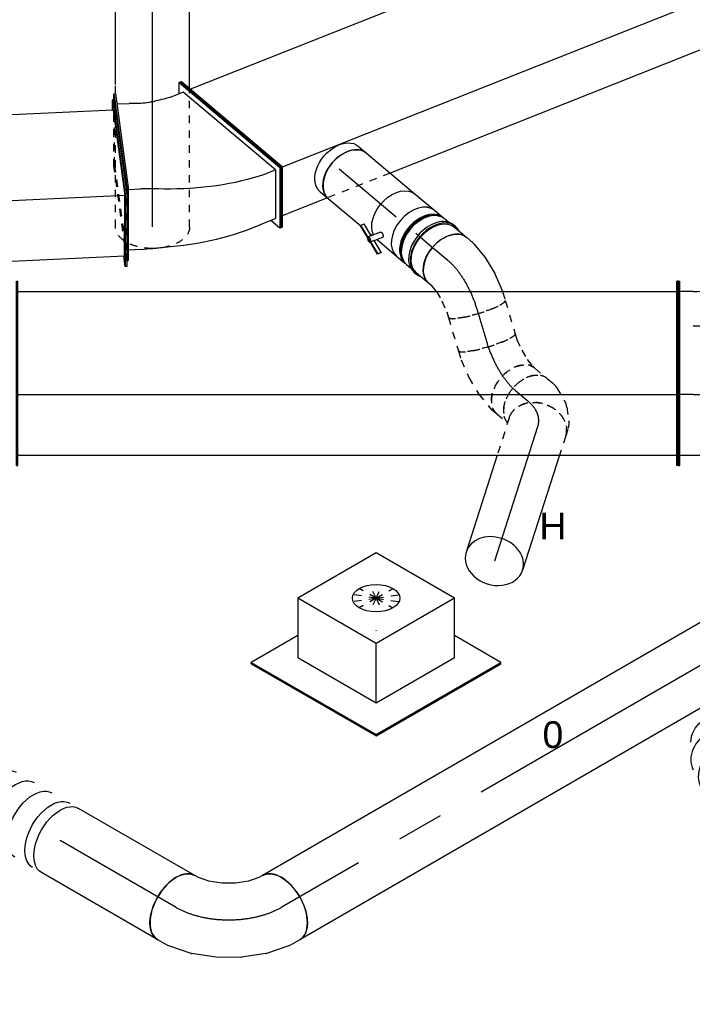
# Model space of a CAD drawing. Extents: x -138812 to 250702, y -18987 to 104055.
# Tile 5 of 193: x 6451 to 8717, y 18082 to 21397. Entities that reach past the tile are written whole.
import ezdxf
from ezdxf.enums import TextEntityAlignment as Align

# ---------------------------------------------------------------- set-up
doc = ezdxf.new("R2010")
doc.units = 0
doc.header["$LTSCALE"] = 50
doc.linetypes.add('CENTER2', pattern=[28.575, 19.05, -3.175, 3.175, -3.175])
doc.linetypes.add('STREEPJES', pattern=[0.1, 0.05, -0.05])
doc.layers.get('0').update_dxf_attribs({"linetype": 'CONTINUOUS'})
for name, color, linetype in [('lMcht aanvoer bestaand_PR', 1, 'CONTINUOUS'), ('lMcht retour bestaand_PR', 1, 'CONTINUOUS'), ('lucht aanvoer bestaand', 8, 'CONTINUOUS'), ('lucht aanvoer bestaand_HL', 1, 'CONTINUOUS'), ('lucht retour bestaand', 8, 'CONTINUOUS'), ('WL570---_RETOUR', 112, 'CONTINUOUS'), ('WL570---_RETOUR_HL', 8, 'CONTINUOUS'), ('WL570---_RETOUR_RST', 2, 'CONTINUOUS'), ('WL570---_RETOUR_RST_HL', 1, 'CONTINUOUS'), ('WL570---_TOEVOER', 3, 'CONTINUOUS'), ('WL570---_TOEVOER_HL', 8, 'CONTINUOUS'), ('WM570---_RETOUR_PR', 1, 'CONTINUOUS'), ('WM570---_RETOUR_RST_PR', 1, 'CONTINUOUS'), ('WM570---_TOEVOER_PR', 1, 'CONTINUOUS')]:
    doc.layers.add(name, color=color, linetype=linetype)
doc.styles.add('BURO-018', font='ARIAL.TTF', dxfattribs={"height": 90})

# ---------------------------------------------------------------- blocks, each defined once
blk = doc.blocks.new('*U800')
at = {"color": 0, "ltscale": 10}
for p, q in [((-62.7, 351.7, -9952.1), (-66.2, 349.6, -9952.1)), ((-66.2, 349.6, -9952.1), (393.4, 84.3, -9952.1)), ((-66.2, 308.8, -9952.1), (-66.2, 349.6, -9952.1)), ((-62.7, 351.7, -9952.1), (397, 86.3, -9952.1)), ((-236.4, 310.1, -9952.1), (-231.4, 310.1, -9952.1)), ((-236.4, -65.2, -9952.1), (-236.4, 310.1, -9952.1)), ((-231.4, -65.2, -9952.1), (-231.4, 310.1, -9952.1)), ((-80.3, 300.6, -9952.1), (-48.5, 319, -9952.1)), ((-48.5, 319, -9952.1), (375.8, 74.1, -9952.1)), ((-186.4, 275.3, -9952.1), (-231.4, 275.3, -9952.1)), ((343.9, 55.7, -9952.1), (375.8, 74.1, -9952.1)), ((375.8, -130.1, -9952.1), (375.8, 74.1, -9952.1)), ((397, 86.3, -9952.1), (393.4, 84.3, -9952.1)), ((393.4, 84.3, -9952.1), (393.4, -160.7, -9952.1)), ((397, 86.3, -9952.1), (397, -158.6, -9952.1)), ((-236.4, -65.2, -9952.1), (-231.4, -65.2, -9952.1)), ((-236.4, -310.1, -9952.1), (-236.4, -65.2, -9952.1)), ((-231.4, -310.1, -9952.1), (-231.4, -65.2, -9952.1)), ((-186.4, -71.1, -9952.1), (-231.4, -71.1, -9952.1)), ((343.9, -148.4, -9952.1), (375.8, -130.1, -9952.1)), ((393.4, -160.7, -9952.1), (358.1, -140.3, -9952.1)), ((397, -158.6, -9952.1), (393.4, -160.7, -9952.1)), ((-231.4, -275.3, -9952.1), (-186.4, -275.3, -9952.1)), ((-236.4, -310.1, -9952.1), (-231.4, -310.1, -9952.1))]:
    blk.add_line(p, q, dxfattribs=at)
for centre, major_axis in [((-186.4, 361.9, -9952.1), (150, 0)), ((-186.4, 361.9, -9952.1), (750, 0)), ((-186.4, 157.7, -9952.1), (750, 0))]:
    blk.add_ellipse(centre, major_axis=major_axis, ratio=0.57735, start_param=4.712389, end_param=5.497787, dxfattribs=at)
at = {"color": 8, "linetype": 'STREEPJES', "ltscale": 10}
blk.add_ellipse((-186.4, 361.9, -9952.1), major_axis=(350, 0), ratio=0.57735, start_param=4.712389, end_param=5.497787, dxfattribs=at)
at = {"layer": 'lMcht aanvoer bestaand_PR', "color": 1, "style": 'BURO-018'}
blk.add_attdef('POSNR', text='', height=90, dxfattribs=at).set_placement((0, 0), align=Align.MIDDLE)
blk = doc.blocks.new('*U801')
at = {"color": 0, "ltscale": 10}
for p, q in [((0, 310.1, -9952.1), (5, 310.1, -9952.1)), ((0, -65.2, -9952.1), (0, 310.1, -9952.1)), ((5, -65.2, -9952.1), (5, 310.1, -9952.1)), ((2230.4, 310.1, -9952.1), (2225.4, 310.1, -9952.1)), ((2225.4, -65.2, -9952.1), (2225.4, 310.1, -9952.1)), ((2230.4, -65.2, -9952.1), (2230.4, 310.1, -9952.1)), ((5, 275.3, -9952.1), (2225.4, 275.3, -9952.1)), ((0, -65.2, -9952.1), (5, -65.2, -9952.1)), ((0, -310.1, -9952.1), (0, -65.2, -9952.1)), ((5, -310.1, -9952.1), (5, -65.2, -9952.1)), ((2230.4, -65.2, -9952.1), (2225.4, -65.2, -9952.1)), ((2225.4, -310.1, -9952.1), (2225.4, -65.2, -9952.1)), ((2230.4, -310.1, -9952.1), (2230.4, -65.2, -9952.1)), ((5, -71.1, -9952.1), (2225.4, -71.1, -9952.1)), ((5, -275.3, -9952.1), (2225.4, -275.3, -9952.1)), ((0, -310.1, -9952.1), (5, -310.1, -9952.1)), ((2230.4, -310.1, -9952.1), (2225.4, -310.1, -9952.1))]:
    blk.add_line(p, q, dxfattribs=at)
at = {"layer": 'lMcht aanvoer bestaand_PR', "color": 1, "style": 'BURO-018'}
blk.add_attdef('POSNR', text='', height=90, dxfattribs=at).set_placement((0, 0), align=Align.MIDDLE)
blk = doc.blocks.new('*U803')
at = {"color": 0, "ltscale": 10}
for p, q in [((-40.3, 100, -9365.1), (-3.7, 100, -9365.1)), ((3.7, 100, -9365.1), (21.1, 100, -9365.1)), ((-40.3, -100, -9365.1), (-3.7, -100, -9365.1)), ((3.7, -100, -9365.1), (21.1, -100, -9365.1))]:
    blk.add_line(p, q, dxfattribs=at)
for centre, major_axis, start_param, end_param in [((-40.3, 0, -9365.1), (0, -100), 3.141593, 6.283185), ((-3.7, 0, -9365.1), (0, -100), 3.141593, 6.338163), ((3.7, 0, -9365.1), (0, -100), 3.141593, 6.283185), ((-3.7, 0, -9365.1), (0, -100), 3.086615, 3.138451), ((-3.7, 0, -9365.1), (0, -95), 3.56305, 5.861728)]:
    blk.add_ellipse(centre, major_axis=major_axis, ratio=0.673008, start_param=start_param, end_param=end_param, dxfattribs=at)
at = {"layer": 'WL570---_RETOUR_HL', "linetype": 'CENTER2'}
blk.add_line((-40.3, 0, -9365.1), (40.3, 0, -9365.1), dxfattribs=at)
at = {"layer": 'WM570---_RETOUR_PR', "color": 1, "style": 'BURO-018'}
blk.add_attdef('POSNR', text='', height=90, dxfattribs=at).set_placement((0, 0), align=Align.MIDDLE)
blk = doc.blocks.new('*U804')
at = {"color": 0, "ltscale": 10}
for p, q in [((-3.7, 104, -9405.1), (3.7, 104, -9405.1)), ((-3.7, -104, -9405.1), (3.7, -104, -9405.1))]:
    blk.add_line(p, q, dxfattribs=at)
for centre, start_param, end_param in [((-3.7, 0, -9405.1), 3.141593, 6.283185), ((-3.7, 0, -9405.1), 3.141593, 6.283185), ((3.7, 0, -9405.1), 3.141593, 6.561432), ((3.7, 0, -9405.1), 3.141593, 6.561432), ((3.7, 0, -9405.1), 2.863346, 3.138451), ((3.7, 0, -9405.1), 2.863346, 3.138451)]:
    blk.add_ellipse(centre, major_axis=(0, -104), ratio=0.673008, start_param=start_param, end_param=end_param, dxfattribs=at)
at = {"layer": 'WL570---_RETOUR_HL', "linetype": 'CENTER2'}
blk.add_line((-3.7, 0, -9405.1), (3.7, 0, -9405.1), dxfattribs=at)
at = {"layer": 'WM570---_RETOUR_PR', "color": 1, "style": 'BURO-018'}
blk.add_attdef('POSNR', text='', height=90, dxfattribs=at).set_placement((0, 0), align=Align.MIDDLE)
blk = doc.blocks.new('*U805')
at = {"color": 0, "ltscale": 10}
for p, q in [((0, 100, -9408.5), (52.8, 100, -9408.5)), ((0, -100, -9408.5), (52.8, -100, -9408.5))]:
    blk.add_line(p, q, dxfattribs=at)
at = {"color": 0, "ltscale": 10, "extrusion": (1.66707e-17, -1.31017e-16, -1)}
blk.add_ellipse((0, 0, -9408.5), major_axis=(0, -100), ratio=0.673008, start_param=0, end_param=3.141593, dxfattribs=at)
at = {"color": 0, "ltscale": 10}
blk.add_ellipse((52.8, 0, -9408.5), major_axis=(0, -100), ratio=0.673008, start_param=3.141593, end_param=6.283185, dxfattribs=at)
at = {"layer": 'WL570---_RETOUR_HL', "linetype": 'CENTER2'}
blk.add_line((0, 0, -9408.5), (52.8, 0, -9408.5), dxfattribs=at)
at = {"layer": 'WM570---_RETOUR_PR', "color": 1, "style": 'BURO-018'}
blk.add_attdef('POSNR', text='', height=90, dxfattribs=at).set_placement((0, 0), align=Align.MIDDLE)
blk = doc.blocks.new('*U806')
at = {"color": 0, "ltscale": 10}
for p, q in [((-85.4, 100, -9534.3), (-59.9, 100, -9534.3)), ((-53.2, 99.4, -9534.3), (3.5, 88.6, -9534.3)), ((5.8, 88, -9534.3), (64.9, 67.5, -9534.3)), ((64.9, 67.5, -9534.3), (65.3, 67.4, -9534.3)), ((65.3, 67.4, -9534.3), (123.3, 38.7, -9534.3)), ((123.3, 38.7, -9534.3), (124.2, 38.1, -9534.3)), ((-85.4, -100, -9534.3), (-75.4, -100, -9534.3)), ((-75.4, -100, -9534.3), (-47, -105.4, -9534.3))]:
    blk.add_line(p, q, dxfattribs=at)
at = {"color": 8, "linetype": 'STREEPJES', "ltscale": 10}
for p, q in [((124.2, 38.1, -9534.3), (150.1, 21.1, -9534.3)), ((-46.6, -105.5, -9534.3), (-12.2, -117.4, -9534.3)), ((-12.2, -117.4, -9534.3), (23.8, -135.2, -9534.3)), ((23.8, -135.2, -9534.3), (40.4, -146.1, -9534.3))]:
    blk.add_line(p, q, dxfattribs=at)
at = {"color": 0, "ltscale": 10, "extrusion": (1.00371e-16, -2.05696e-16, -1)}
for centre, major_axis, ratio, start_param, end_param in [((-85.4, 0, -9534.3), (0, -100), 0.673008, 0, 3.141593), ((-65.9, 0, -9534.3), (9.4, 99.8), 0.593593, 6.227285, 6.339086)]:
    blk.add_ellipse(centre, major_axis=major_axis, ratio=ratio, start_param=start_param, end_param=end_param, dxfattribs=at)
at = {"color": 0, "ltscale": 10}
blk.add_ellipse((-21.2, -8.5, -9534.3), major_axis=(25.8, 96.8), ratio=0.402514, start_param=6.253934, end_param=6.312437, dxfattribs=at)
at = {"color": 8, "linetype": 'STREEPJES', "ltscale": 10, "extrusion": (1.00371e-16, -2.05696e-16, -1)}
blk.add_ellipse((95.3, -62.5, -9534.3), major_axis=(54.9, 83.6), ratio=0.163496, start_param=0, end_param=3.141593, dxfattribs=at)
at = {"layer": 'WL570---_RETOUR_HL', "linetype": 'CENTER2', "extrusion": (1.00371e-16, -2.05696e-16, -1)}
blk.add_ellipse((19.7, -125, -9534.3), major_axis=(-176.1, 94.9), ratio=0.462305, start_param=0.709042, end_param=1.75624, dxfattribs=at)
at = {"layer": 'WM570---_RETOUR_PR', "color": 1, "style": 'BURO-018'}
blk.add_attdef('POSNR', text='', height=90, dxfattribs=at).set_placement((0, 0), align=Align.MIDDLE)
blk = doc.blocks.new('*U807')
at = {"color": 8, "linetype": 'STREEPJES', "ltscale": 10}
for p, q in [((0, 100, -9515.4), (116.9, 100, -9515.4)), ((0, -100, -9515.4), (116.9, -100, -9515.4))]:
    blk.add_line(p, q, dxfattribs=at)
blk.add_ellipse((0, 0, -9515.4), major_axis=(0, 100), ratio=0.163496, start_param=3.141593, end_param=6.283185, dxfattribs=at)
at = {"color": 8, "linetype": 'STREEPJES', "ltscale": 10, "extrusion": (7.33496e-18, -6.01457e-17, -1)}
blk.add_ellipse((116.9, 0, -9515.4), major_axis=(0, 100), ratio=0.163496, start_param=0, end_param=3.141593, dxfattribs=at)
at = {"layer": 'WL570---_RETOUR_HL', "linetype": 'CENTER2'}
blk.add_line((0, 0, -9515.4), (116.9, 0, -9515.4), dxfattribs=at)
at = {"layer": 'WM570---_RETOUR_PR', "color": 1, "style": 'BURO-018'}
blk.add_attdef('POSNR', text='', height=90, dxfattribs=at).set_placement((0, 0), align=Align.MIDDLE)
blk = doc.blocks.new('*U808')
at = {"color": 8, "linetype": 'STREEPJES', "ltscale": 10}
for p, q in [((0, 100, -9554.9), (53.6, 100, -9554.9)), ((0, -100, -9554.9), (47.6, -100, -9554.9))]:
    blk.add_line(p, q, dxfattribs=at)
at = {"color": 8, "linetype": 'STREEPJES', "ltscale": 10, "extrusion": (-1.32297e-16, -1.11194e-16, -1)}
blk.add_ellipse((0, 0, -9554.9), major_axis=(0, -100), ratio=0.673008, start_param=0, end_param=3.141593, dxfattribs=at)
at = {"color": 8, "linetype": 'STREEPJES', "ltscale": 10}
blk.add_ellipse((53.6, 0, -9554.9), major_axis=(0, -100), ratio=0.673008, start_param=3.141593, end_param=6.19258, dxfattribs=at)
at = {"layer": 'WL570---_RETOUR_HL', "linetype": 'CENTER2'}
blk.add_line((0, 0, -9554.9), (53.6, 0, -9554.9), dxfattribs=at)
at = {"layer": 'WM570---_RETOUR_PR', "color": 1, "style": 'BURO-018'}
blk.add_attdef('POSNR', text='', height=90, dxfattribs=at).set_placement((0, 0), align=Align.MIDDLE)
blk = doc.blocks.new('*U809')
at = {"color": 8, "linetype": 'STREEPJES', "ltscale": 10}
for p, q in [((-113.9, 100, -9477.2), (-94.1, 100, -9477.2)), ((-94.1, 100, -9477.2), (-54.2, 104.9, -9477.2)), ((-54.2, 104.9, -9477.2), (-18.6, 113.9, -9477.2)), ((-18.6, 113.9, -9477.2), (8.1, 125, -9477.2)), ((8.1, 125, -9477.2), (16.6, 130.5, -9477.2)), ((45.7, -76, -9477.2), (99, -53.9, -9477.2)), ((104.9, -50.8, -9477.2), (126.3, -36.7, -9477.2)), ((-81.8, -100, -9477.2), (-17.6, -92.1, -9477.2)), ((-17.6, -92.1, -9477.2), (-17.2, -92.1, -9477.2)), ((-17.2, -92.1, -9477.2), (43.4, -76.7, -9477.2)), ((-113.9, -100, -9477.2), (-81.9, -100, -9477.2))]:
    blk.add_line(p, q, dxfattribs=at)
for centre, major_axis, ratio, start_param, end_param in [((-113.9, 0, -9477.2), (0, 100), 0.163496, 3.141593, 6.283185), ((71.4, 46.9, -9477.2), (54.9, -83.6), 0.673008, 3.141593, 6.283185), ((55.1, 36.2, -9477.2), (46.9, -88.6), 0.593593, 6.227285, 6.339086)]:
    blk.add_ellipse(centre, major_axis=major_axis, ratio=ratio, start_param=start_param, end_param=end_param, dxfattribs=at)
at = {"color": 8, "linetype": 'STREEPJES', "ltscale": 10, "extrusion": (5.38724e-18, -1.75459e-16, -1)}
blk.add_ellipse((13, 18.7, -9477.2), major_axis=(31.5, -95.1), ratio=0.402514, start_param=6.253934, end_param=6.312437, dxfattribs=at)
at = {"layer": 'WL570---_RETOUR_HL', "linetype": 'CENTER2'}
blk.add_ellipse((-85.1, 93.7, -9477.2), major_axis=(-199.3, -17.3), ratio=0.462305, start_param=1.385353, end_param=2.43255, dxfattribs=at)
at = {"layer": 'WM570---_RETOUR_PR', "color": 1, "style": 'BURO-018'}
blk.add_attdef('POSNR', text='', height=90, dxfattribs=at).set_placement((0, 0), align=Align.MIDDLE)
blk = doc.blocks.new('*U810')
at = {"color": 8, "linetype": 'STREEPJES', "ltscale": 10}
for p, q in [((0, 100, -9725.8), (67.8, 100, -9725.8)), ((0, -100, -9725.8), (132.1, -100, -9725.8))]:
    blk.add_line(p, q, dxfattribs=at)
at = {"color": 0, "ltscale": 10}
for p, q in [((67.8, 100, -9725.8), (474.6, 100, -9725.8)), ((132.1, -100, -9725.8), (474.6, -100, -9725.8))]:
    blk.add_line(p, q, dxfattribs=at)
at = {"color": 8, "linetype": 'STREEPJES', "ltscale": 10, "extrusion": (2.39501e-16, -1.94952e-17, -1)}
blk.add_ellipse((0, 0, -9725.8), major_axis=(0, -100), ratio=0.802788, start_param=0, end_param=3.141593, dxfattribs=at)
at = {"color": 0, "ltscale": 10}
for start_param, end_param in [(3.141593, 6.283185), (0, 3.141593)]:
    blk.add_ellipse((474.6, 0, -9725.8), major_axis=(0, -100), ratio=0.802788, start_param=start_param, end_param=end_param, dxfattribs=at)
at = {"layer": 'WL570---_RETOUR_HL', "linetype": 'CENTER2'}
blk.add_line((0, 0, -9725.8), (474.6, 0, -9725.8), dxfattribs=at)
at = {"layer": 'WM570---_RETOUR_PR', "color": 1, "style": 'BURO-018'}
blk.add_attdef('POSNR', text='', height=90, dxfattribs=at).set_placement((0, 0), align=Align.MIDDLE)
blk = doc.blocks.new('*U811')
at = {"color": 8, "linetype": 'STREEPJES', "ltscale": 10}
for p, q in [((-61.2, 100, -9659.3), (-34.2, 100, -9659.3)), ((-17.3, 97.3, -9659.3), (29, 81.8, -9659.3)), ((51.7, 68.5, -9659.3), (85.6, 37.8, -9659.3)), ((102.4, 13.7, -9659.3), (111.2, -7.9, -9659.3))]:
    blk.add_line(p, q, dxfattribs=at)
at = {"color": 8, "linetype": 'STREEPJES', "ltscale": 10, "extrusion": (-1.1786e-16, 4.59689e-17, -1)}
for centre, major_axis, ratio, start_param, end_param in [((-61.2, 0, -9659.3), (0, -100), 0.673008, 0.090605, 3.141593), ((-41.8, 0, -9659.3), (16.1, 99.3), 0.724923, 6.165987, 6.400383), ((12.7, -31.2, -9659.3), (82.6, 57.9), 0.808465, 6.101828, 6.464543)]:
    blk.add_ellipse(centre, major_axis=major_axis, ratio=ratio, start_param=start_param, end_param=end_param, dxfattribs=at)
at = {"color": 8, "linetype": 'STREEPJES', "ltscale": 10}
for centre, major_axis, ratio, start_param, end_param in [((-9.9, -10.6, -9659.3), (50.9, 87), 0.792906, 6.117872, 6.448498), ((18.7, -45.7, -9659.3), (-92.6, -37.8), 0.802788, 3.141593, 6.283185)]:
    blk.add_ellipse(centre, major_axis=major_axis, ratio=ratio, start_param=start_param, end_param=end_param, dxfattribs=at)
at = {"layer": 'WL570---_RETOUR_HL', "linetype": 'CENTER2', "extrusion": (-1.1786e-16, 4.59689e-17, -1)}
blk.add_ellipse((-145.3, -156, -9659.3), major_axis=(153, 128.6), ratio=0.57735, start_param=5.68129, end_param=6.466688, dxfattribs=at)
at = {"layer": 'WM570---_RETOUR_PR', "color": 1, "style": 'BURO-018'}
blk.add_attdef('POSNR', text='', height=90, dxfattribs=at).set_placement((0, 0), align=Align.MIDDLE)
blk = doc.blocks.new('*U812')
at = {"color": 2, "ltscale": 10}
for p, q in [((-43, 100, -9289.3), (43, 100, -9289.3)), ((58.6, 95, -9289.3), (66, 95, -9289.3)), ((64.1, 95, -9289.3), (61.4, 96.2, -9289.3)), ((-115.8, -98, -9289.3), (-110.2, -87.6, -9289.3)), ((-54.6, -119.2, -9289.3), (-115.8, -98, -9289.3)), ((-115.5, -99.8, -9289.3), (-115.8, -98, -9289.3)), ((-66.4, -102.7, -9289.3), (-110.2, -87.6, -9289.3)), ((-50.3, -72.8, -9289.3), (-71.6, -112.5, -9289.3)), ((-33.4, -82.4, -9289.3), (-42.9, -100, -9289.3)), ((58.6, -95, -9289.3), (66, -95, -9289.3)), ((61.4, -96.2, -9289.3), (64.1, -95, -9289.3)), ((-54.3, -121, -9289.3), (-115.5, -99.8, -9289.3)), ((-49, -108.8, -9289.3), (-54.6, -119.2, -9289.3)), ((-54.6, -119.2, -9289.3), (-54.3, -121, -9289.3)), ((-53.7, -119.5, -9289.3), (-54.6, -119.2, -9289.3)), ((-54.2, -121, -9289.3), (-54.6, -121.7, -9289.3)), ((-10.4, -136.2, -9289.3), (-54.3, -121, -9289.3)), ((-10.7, -134.4, -9289.3), (-53.7, -119.5, -9289.3)), ((-5.1, -124, -9289.3), (-49, -108.8, -9289.3)), ((-42.9, -100, -9289.3), (-47.8, -109.2, -9289.3)), ((-42.9, -100, -9289.3), (43, -100, -9289.3)), ((-10.7, -134.4, -9289.3), (-5.1, -124, -9289.3)), ((-4.8, -125.8, -9289.3), (-10.4, -136.2, -9289.3)), ((-5.1, -124, -9289.3), (-4.8, -125.8, -9289.3)), ((-10.4, -136.2, -9289.3), (-10.7, -134.4, -9289.3))]:
    blk.add_line(p, q, dxfattribs=at)
at = {"color": 2, "ltscale": 10, "extrusion": (1.00371e-16, -2.05696e-16, -1)}
blk.add_ellipse((-43, 0, -9289.3), major_axis=(0, -100), ratio=0.673008, start_param=0.294592, end_param=3.141593, dxfattribs=at)
at = {"color": 2, "ltscale": 10}
for centre, major_axis, ratio, start_param, end_param in [((43, 0, -9289.3), (0, -100), 0.673008, 3.141593, 6.283185), ((79.7, 0, -9289.3), (0, -95), 0.673008, 3.56305, 5.861728), ((-63.1, -117.1, -9289.3), (-8.54, 4.6), 0.462305, 0, 3.141593), ((-63.1, -117.1, -9289.3), (-8.54, 4.6), 0.462305, 3.141593, 6.283185)]:
    blk.add_ellipse(centre, major_axis=major_axis, ratio=ratio, start_param=start_param, end_param=end_param, dxfattribs=at)
blk.add_spline([(-50.2, -72.8, -9289.3), (-49.9, -72.5, -9289.3), (-49.4, -72.2, -9289.3), (-48.9, -71.9, -9289.3), (-48.3, -71.8, -9289.3), (-47.7, -71.7, -9289.3), (-47, -71.6, -9289.3), (-46.2, -71.7, -9289.3), (-45.4, -71.8, -9289.3), (-44.6, -71.9, -9289.3), (-43.7, -72.2, -9289.3), (-42.9, -72.5, -9289.3), (-42, -72.8, -9289.3), (-41.1, -73.2, -9289.3), (-40.3, -73.7, -9289.3), (-39.4, -74.2, -9289.3), (-38.6, -74.8, -9289.3), (-37.8, -75.3, -9289.3), (-37.1, -75.9, -9289.3), (-36.4, -76.5, -9289.3), (-35.7, -77.1, -9289.3), (-35.2, -77.8, -9289.3), (-34.6, -78.4, -9289.3), (-34.2, -79, -9289.3), (-33.8, -79.6, -9289.3), (-33.5, -80.1, -9289.3), (-33.3, -80.7, -9289.3), (-33.2, -81.2, -9289.3), (-33.2, -81.6, -9289.3), (-33.3, -82.1, -9289.3), (-33.4, -82.4, -9289.3)], degree=3, dxfattribs=at)
at = {"layer": 'lMcht retour bestaand_PR', "color": 1, "style": 'BURO-018'}
blk.add_attdef('POSNR', text='', height=90, dxfattribs=at).set_placement((0, 0), align=Align.MIDDLE)
at = {"layer": 'lucht retour bestaand', "color": 1, "style": 'BURO-018'}
blk.add_attdef('I', text='', height=90, dxfattribs=at).set_placement((0, 0), align=Align.MIDDLE)
blk = doc.blocks.new('*U813')
at = {"color": 0, "ltscale": 10}
for p, q in [((0, 100, -9054.8), (214.6, 100, -9054.8)), ((0, -100, -9054.8), (142.7, -100, -9054.8)), ((183.3, -100, -9054.8), (192.7, -100, -9054.8))]:
    blk.add_line(p, q, dxfattribs=at)
at = {"color": 0, "ltscale": 10, "extrusion": (1.66707e-17, -1.31017e-16, -1)}
blk.add_ellipse((0, 0, -9054.8), major_axis=(0, -100), ratio=0.673008, start_param=0, end_param=3.141593, dxfattribs=at)
at = {"layer": 'WL570---_RETOUR_HL', "linetype": 'CENTER2'}
blk.add_line((0, 0, -9054.8), (214.6, 0, -9054.8), dxfattribs=at)
at = {"layer": 'WM570---_RETOUR_PR', "color": 1, "style": 'BURO-018'}
blk.add_attdef('POSNR', text='', height=90, dxfattribs=at).set_placement((0, 0), align=Align.MIDDLE)
blk = doc.blocks.new('*U814')
at = {"color": 0, "ltscale": 10}
for p, q in [((0, 100, -9022.2), (35.9, 100, -9022.2)), ((0, -100, -9022.2), (35.9, -100, -9022.2))]:
    blk.add_line(p, q, dxfattribs=at)
at = {"color": 0, "ltscale": 10, "extrusion": (2.32447e-17, -1.25491e-16, -1)}
blk.add_ellipse((0, 0, -9022.2), major_axis=(0, -100), ratio=0.673008, start_param=0, end_param=3.141593, dxfattribs=at)
at = {"color": 0, "ltscale": 10}
blk.add_ellipse((35.9, 0, -9022.2), major_axis=(0, -100), ratio=0.673008, start_param=3.141593, end_param=6.283185, dxfattribs=at)
at = {"layer": 'WL570---_RETOUR_HL', "linetype": 'CENTER2'}
blk.add_line((0, 0, -9022.2), (35.9, 0, -9022.2), dxfattribs=at)
at = {"layer": 'WM570---_RETOUR_PR', "color": 1, "style": 'BURO-018'}
blk.add_attdef('POSNR', text='', height=90, dxfattribs=at).set_placement((0, 0), align=Align.MIDDLE)
blk = doc.blocks.new('*U815')
at = {"color": 0, "ltscale": 10}
for p, q in [((-142.9, 100.5, -7805.9), (-67.6, 290.2, -7805.9)), ((-138.5, 100.5, -7805.9), (-63.2, 290.2, -7805.9)), ((-67.6, 290.2, -7805.9), (-63.2, 290.2, -7805.9)), ((-63.2, 290.2, -7805.9), (-44.2, 255, -7805.9)), ((2056.6, 100.5, -7805.9), (2131.8, 290.2, -7805.9)), ((2061, 100.5, -7805.9), (2136.2, 290.2, -7805.9)), ((2136.2, 290.2, -7805.9), (2131.8, 290.2, -7805.9)), ((-62, 255, -7805.9), (-122.2, 103.2, -7805.9)), ((-62, 255, -7805.9), (1726.9, 255, -7805.9)), ((1954.1, 255, -7805.9), (2117.8, 255, -7805.9)), ((-142.9, 100.5, -7805.9), (-138.5, 100.5, -7805.9)), ((67.6, -290.2, -7805.9), (-142.9, 100.5, -7805.9)), ((72.1, -290.2, -7805.9), (-138.5, 100.5, -7805.9)), ((70.8, -255, -7805.9), (-122.2, 103.2, -7805.9)), ((-122.2, 103.2, -7805.9), (2057.6, 103.2, -7805.9)), ((2061, 100.5, -7805.9), (2056.6, 100.5, -7805.9)), ((2267.1, -290.2, -7805.9), (2056.6, 100.5, -7805.9)), ((2271.5, -290.2, -7805.9), (2061, 100.5, -7805.9)), ((70.8, -255, -7805.9), (2248.1, -255, -7805.9)), ((86.1, -255, -7805.9), (72.1, -290.2, -7805.9)), ((67.6, -290.2, -7805.9), (72.1, -290.2, -7805.9)), ((2271.5, -290.2, -7805.9), (2267.1, -290.2, -7805.9))]:
    blk.add_line(p, q, dxfattribs=at)
at = {"color": 8, "linetype": 'STREEPJES', "ltscale": 10}
blk.add_line((1726.9, 255, -7805.9), (1954.1, 255, -7805.9), dxfattribs=at)
at = {"layer": 'lMcht retour bestaand_PR', "color": 1, "style": 'BURO-018'}
blk.add_attdef('POSNR', text='', height=90, dxfattribs=at).set_placement((0, 0), align=Align.MIDDLE)
blk = doc.blocks.new('*U816')
at = {"color": 0, "ltscale": 10}
for p, q in [((-19.9, 36.7, -9046.4), (-8.8, 281.4, -9046.4)), ((-14.9, 36.7, -9046.4), (-3.8, 281.4, -9046.4)), ((-8.8, 281.4, -9046.4), (-3.8, 281.4, -9046.4)), ((-3.8, 281.4, -9046.4), (-0.7, 246.6, -9046.4)), ((416.6, 36.7, -9046.4), (427.6, 281.4, -9046.4)), ((421.5, 36.7, -9046.4), (432.6, 281.4, -9046.4)), ((432.6, 281.4, -9046.4), (427.6, 281.4, -9046.4)), ((-3.4, 246.6, -9046.4), (-12.7, 42.7, -9046.4)), ((-3.4, 246.6, -9046.4), (426.1, 246.6, -9046.4)), ((-19.9, 36.7, -9046.4), (-14.9, 36.7, -9046.4)), ((8.8, -281.4, -9046.4), (-19.9, 36.7, -9046.4)), ((13.8, -281.4, -9046.4), (-14.9, 36.7, -9046.4)), ((13.4, -246.6, -9046.4), (-12.7, 42.7, -9046.4)), ((-12.7, 42.7, -9046.4), (416.8, 42.7, -9046.4)), ((421.5, 36.7, -9046.4), (416.6, 36.7, -9046.4)), ((445.2, -281.4, -9046.4), (416.6, 36.7, -9046.4)), ((450.2, -281.4, -9046.4), (421.5, 36.7, -9046.4)), ((13.4, -246.6, -9046.4), (442.1, -246.6, -9046.4)), ((15.4, -246.6, -9046.4), (13.8, -281.4, -9046.4)), ((8.8, -281.4, -9046.4), (13.8, -281.4, -9046.4)), ((450.2, -281.4, -9046.4), (445.2, -281.4, -9046.4))]:
    blk.add_line(p, q, dxfattribs=at)
at = {"layer": 'lMcht retour bestaand_PR', "color": 1, "style": 'BURO-018'}
blk.add_attdef('POSNR', text='', height=90, dxfattribs=at).set_placement((0, 0), align=Align.MIDDLE)
blk = doc.blocks.new('*U817')
at = {"color": 0, "ltscale": 10}
for p, q in [((-174.3, 225.6, -10755.5), (-274.3, 52.3, -10755.5)), ((130.2, 225.6, -10755.5), (-174.3, 225.6, -10755.5)), ((-22, -38.2, -10755.5), (-174.3, 225.6, -10755.5)), ((282.5, -38.2, -10755.5), (130.2, 225.6, -10755.5)), ((-420.5, 113.1, -10755.5), (-418.5, 116.7, -10755.5)), ((-420.5, 113.1, -10755.5), (-177.6, -307.6, -10755.5)), ((-237.2, 116.7, -10755.5), (-418.5, 116.7, -10755.5)), ((-418.5, 116.7, -10755.5), (-175.5, -304.1, -10755.5)), ((-274.3, 52.3, -10755.5), (-122.1, -211.4, -10755.5)), ((-122.1, -211.4, -10755.5), (-22, -38.2, -10755.5)), ((282.5, -38.2, -10755.5), (-22, -38.2, -10755.5)), ((182.5, -211.4, -10755.5), (282.5, -38.2, -10755.5)), ((310.3, -304.1, -10755.5), (219.6, -147.1, -10755.5)), ((-122.1, -211.4, -10755.5), (182.5, -211.4, -10755.5)), ((-175.5, -304.1, -10755.5), (-177.6, -307.6, -10755.5)), ((-177.6, -307.6, -10755.5), (308.2, -307.6, -10755.5)), ((-175.5, -304.1, -10755.5), (310.3, -304.1, -10755.5)), ((308.2, -307.6, -10755.5), (310.3, -304.1, -10755.5))]:
    blk.add_line(p, q, dxfattribs=at)
at = {"color": 8, "linetype": 'STREEPJES', "ltscale": 10}
for q in [(-6.9, 142.7, -10755.5), (21.4, 150.3, -10755.5), (58.5, 142.7, -10755.5), (-18.8, 122, -10755.5), (94.3, 122, -10755.5), (-11.2, 93.7, -10755.5), (13.9, 65.4, -10755.5), (49.7, 44.7, -10755.5), (86.8, 37.1, -10755.5), (115, 44.7, -10755.5), (127, 65.4, -10755.5), (119.4, 93.7, -10755.5)]:
    blk.add_line((54.1, 93.7, -10755.5), q, dxfattribs=at)
at = {"color": 0, "ltscale": 10}
blk.add_ellipse((54.1, 93.7, -10755.5), major_axis=(69.3, -40), ratio=0.57735, dxfattribs=at)
at = {"layer": 'WL570---_RETOUR_RST_HL', "linetype": 'CENTER2'}
blk.add_circle((0, 0, -10755.5), 0.075, dxfattribs=at)
at = {"layer": 'WL570---_RETOUR_RST', "color": 1, "style": 'BURO-018'}
for tag in ['MC', 'Q']:
    blk.add_attdef(tag, text='', height=90, dxfattribs=at).set_placement((0, 0), align=Align.MIDDLE)
at = {"layer": 'WM570---_RETOUR_RST_PR', "color": 1, "style": 'BURO-018'}
blk.add_attdef('POSNR', text='', height=90, dxfattribs=at).set_placement((0, 0), align=Align.MIDDLE)
blk = doc.blocks.new('*U826')
at = {"color": 8, "linetype": 'STREEPJES', "ltscale": 10}
blk.add_line((0, 125, -10236), (1547.5, 125, -10236), dxfattribs=at)
at = {"color": 0, "ltscale": 10}
for p, q in [((1547.5, 125, -10236), (3158.9, 125, -10236)), ((0, -125, -10236), (3158.9, -125, -10236))]:
    blk.add_line(p, q, dxfattribs=at)
blk.add_ellipse((3158.9, 0, -10236), major_axis=(0, -125), ratio=0.57735, start_param=3.141593, end_param=6.283185, dxfattribs=at)
at = {"layer": 'WL570---_TOEVOER_HL', "linetype": 'CENTER2'}
blk.add_line((0, 0, -10236), (3158.9, 0, -10236), dxfattribs=at)
at = {"layer": 'WM570---_TOEVOER_PR', "color": 1, "style": 'BURO-018'}
blk.add_attdef('POSNR', text='', height=90, dxfattribs=at).set_placement((0, 0), align=Align.MIDDLE)
blk = doc.blocks.new('*U827')
at = {"color": 8, "linetype": 'STREEPJES', "ltscale": 10}
for centre, start_param, end_param in [((-44.6, 623.1, -11573.3), 3.141593, 9.421636), ((-24.8, 588.8, -11573.3), 6.048297, 6.283185), ((-24.8, 588.8, -11573.3), 4.492608, 4.947278), ((-24.8, 588.8, -11573.3), 3.141593, 3.361374)]:
    blk.add_ellipse(centre, major_axis=(108.3, 62.5), ratio=0.57735, start_param=start_param, end_param=end_param, dxfattribs=at)
at = {"color": 0, "ltscale": 10}
for centre, major_axis, ratio, start_param, end_param in [((-24.8, 588.8, -11573.3), (108.3, 62.5), 0.57735, 4.947278, 6.048297), ((-24.8, 588.8, -11573.3), (108.3, 62.5), 0.57735, 3.361374, 4.492608), ((12, 486.8, -11573.3), (125, 2.5), 0.045068, 3.141593, 6.283185), ((27.9, 352, -11573.3), (-121.5, -30.9), 0.334178, 0.027219, 3.114374), ((27.9, 352, -11573.3), (-121.5, -30.9), 0.334178, 6.255967, 6.310404), ((120.2, 159.7, -11573.3), (116.1, 48.1), 0.646887, 3.226552, 6.198226), ((120.2, 159.7, -11573.3), (116.1, 48.1), 0.646887, 6.198226, 6.368145), ((74.8, 12.5, -11573.3), (-53.3, 114), 0.750739, 0.242259, 3.009293), ((129, 71, -11573.3), (120.2, -38), 0.803023, 3.317032, 6.107746), ((129, 71, -11573.3), (120.2, -38), 0.803023, 6.107746, 6.458625), ((74.8, 12.5, -11573.3), (-53.3, 114), 0.750739, 3.009293, 3.273893)]:
    blk.add_ellipse(centre, major_axis=major_axis, ratio=ratio, start_param=start_param, end_param=end_param, dxfattribs=at)
at = {"color": 0, "ltscale": 10, "extrusion": (3.41963e-17, -1.97432e-17, -1)}
for centre, major_axis, ratio, start_param, end_param in [((12.9, 440.6, -11573.3), (-124.8, -11.7), 0.144228, 3.152245, 6.293838), ((55.1, 272.5, -11573.3), (-114.2, -51.9), 0.503567, 3.190459, 6.332052), ((132.7, 113, -11573.3), (-125.4, -10.9), 0.750739, 3.009293, 6.150885), ((0, 0, -11573.3), (0, -125), 0.57735, 0, 3.086538), ((28, 0, -11573.3), (16.4, -124.5), 0.646887, 6.198226, 9.255598), ((109.2, 36.8, -11573.3), (93, -85.1), 0.803023, 6.107746, 9.236958)]:
    blk.add_ellipse(centre, major_axis=major_axis, ratio=ratio, start_param=start_param, end_param=end_param, dxfattribs=at)
at = {"layer": 'WM570---_TOEVOER_PR', "color": 1, "style": 'BURO-018'}
blk.add_attdef('POSNR', text='', height=90, dxfattribs=at).set_placement((0, 0), align=Align.MIDDLE)
blk = doc.blocks.new('*U877')
at = {"color": 0, "ltscale": 10}
for p, q in [((-320.7, 100.5, -9047.6), (-245.4, 290.2, -9047.6)), ((-316.2, 100.5, -9047.6), (-241, 290.2, -9047.6)), ((-245.4, 290.2, -9047.6), (-241, 290.2, -9047.6)), ((-241, 290.2, -9047.6), (-222, 255, -9047.6)), ((-299.9, 103.2, -9047.6), (-239.7, 255, -9047.6)), ((-199.8, 255, -9047.6), (-239.7, 255, -9047.6)), ((-179.2, 255.6, -9047.6), (-199.8, 255, -9047.6)), ((-158.3, 255.8, -9047.6), (-179.2, 255.6, -9047.6)), ((-137.2, 255.5, -9047.6), (-158.3, 255.8, -9047.6)), ((-115.9, 254.6, -9047.6), (-137.2, 255.5, -9047.6)), ((-94.4, 253.3, -9047.6), (-115.9, 254.6, -9047.6)), ((-72.8, 251.4, -9047.6), (-94.4, 253.3, -9047.6)), ((-51, 249, -9047.6), (-72.8, 251.4, -9047.6)), ((-29.1, 246.1, -9047.6), (-51, 249, -9047.6)), ((-7.2, 242.8, -9047.6), (-29.1, 246.1, -9047.6)), ((14.8, 238.9, -9047.6), (-7.2, 242.8, -9047.6)), ((36.8, 234.6, -9047.6), (14.8, 238.9, -9047.6)), ((58.8, 229.7, -9047.6), (36.8, 234.6, -9047.6)), ((80.8, 224.5, -9047.6), (58.8, 229.7, -9047.6)), ((102.7, 218.7, -9047.6), (80.8, 224.5, -9047.6)), ((124.6, 212.5, -9047.6), (102.7, 218.7, -9047.6)), ((143.8, 206.9, -9047.6), (124.6, 212.5, -9047.6)), ((163, 201.4, -9047.6), (143.8, 206.9, -9047.6)), ((182.3, 195.8, -9047.6), (163, 201.4, -9047.6)), ((183.9, -24.6, -9047.6), (274.2, 203.1, -9047.6)), ((188.7, -26.2, -9047.6), (279, 201.5, -9047.6)), ((279, 201.5, -9047.6), (274.2, 203.1, -9047.6)), ((201.5, 190.2, -9047.6), (182.3, 195.8, -9047.6)), ((220.8, 184.7, -9047.6), (201.5, 190.2, -9047.6)), ((220.8, 184.7, -9047.6), (261.4, 170.7, -9047.6)), ((-320.7, 100.5, -9047.6), (-316.2, 100.5, -9047.6)), ((-110.1, -290.2, -9047.6), (-320.7, 100.5, -9047.6)), ((-105.7, -290.2, -9047.6), (-316.2, 100.5, -9047.6)), ((-299.9, 103.2, -9047.6), (-260, 103.2, -9047.6)), ((-299.9, 103.2, -9047.6), (-106.9, -255, -9047.6)), ((-260, 103.2, -9047.6), (-240.2, 101.9, -9047.6)), ((-240.2, 101.9, -9047.6), (-220, 100.2, -9047.6)), ((-220, 100.2, -9047.6), (-199.7, 98, -9047.6)), ((-199.7, 98, -9047.6), (-179.1, 95.2, -9047.6)), ((-179.1, 95.2, -9047.6), (-158.4, 92, -9047.6)), ((-158.4, 92, -9047.6), (-137.5, 88.2, -9047.6)), ((-137.5, 88.2, -9047.6), (-116.5, 83.9, -9047.6)), ((-116.5, 83.9, -9047.6), (-95.3, 79.2, -9047.6)), ((-95.3, 79.2, -9047.6), (-74.1, 73.9, -9047.6)), ((-74.1, 73.9, -9047.6), (-52.9, 68.1, -9047.6)), ((-52.9, 68.1, -9047.6), (-31.6, 61.9, -9047.6)), ((-31.6, 61.9, -9047.6), (-10.4, 55.2, -9047.6)), ((-10.4, 55.2, -9047.6), (10.8, 48, -9047.6)), ((10.8, 48, -9047.6), (32, 40.3, -9047.6)), ((32, 40.3, -9047.6), (53.1, 32.2, -9047.6)), ((53.1, 32.2, -9047.6), (71.6, 24.8, -9047.6)), ((71.6, 24.8, -9047.6), (90, 17.3, -9047.6)), ((90, 17.3, -9047.6), (108.5, 9.8, -9047.6)), ((108.5, 9.8, -9047.6), (127, 2.4, -9047.6)), ((127, 2.4, -9047.6), (145.5, -5.1, -9047.6)), ((107.2, -334.7, -9047.6), (183.9, -24.6, -9047.6)), ((111.9, -336.4, -9047.6), (188.7, -26.2, -9047.6)), ((122.9, -303.3, -9047.6), (192.7, -21.4, -9047.6)), ((186.1, -19.1, -9047.6), (145.5, -5.1, -9047.6)), ((188.7, -26.2, -9047.6), (183.9, -24.6, -9047.6)), ((-106.9, -255, -9047.6), (-59.4, -255, -9047.6)), ((-91.7, -255, -9047.6), (-105.7, -290.2, -9047.6)), ((-59.4, -255, -9047.6), (-52.1, -255.9, -9047.6)), ((-52.1, -255.9, -9047.6), (-44.8, -256.9, -9047.6)), ((-44.8, -256.9, -9047.6), (-37.5, -257.8, -9047.6)), ((-37.5, -257.8, -9047.6), (-30.2, -258.7, -9047.6)), ((-30.2, -258.7, -9047.6), (-22.8, -259.7, -9047.6)), ((-22.8, -259.7, -9047.6), (-15.5, -260.6, -9047.6)), ((-15.5, -260.6, -9047.6), (-8.2, -261.6, -9047.6)), ((-8.2, -261.6, -9047.6), (-0.9, -262.5, -9047.6)), ((-0.9, -262.5, -9047.6), (6.4, -263.5, -9047.6)), ((6, -264.4, -9047.6), (12.6, -265.5, -9047.6)), ((-110.1, -290.2, -9047.6), (-105.7, -290.2, -9047.6)), ((12.6, -265.5, -9047.6), (19.4, -266.9, -9047.6)), ((19.4, -266.9, -9047.6), (26.3, -268.5, -9047.6)), ((26.3, -268.5, -9047.6), (33.3, -270.4, -9047.6)), ((33.3, -270.4, -9047.6), (40.3, -272.5, -9047.6)), ((40.3, -272.5, -9047.6), (47.4, -274.9, -9047.6)), ((47.4, -274.9, -9047.6), (54.5, -277.6, -9047.6)), ((54.5, -277.6, -9047.6), (61.6, -280.5, -9047.6)), ((61.6, -280.5, -9047.6), (68.7, -283.6, -9047.6)), ((68.7, -283.6, -9047.6), (75.8, -287, -9047.6)), ((115.6, -300.8, -9047.6), (75.8, -287, -9047.6)), ((119.5, -317.4, -9047.6), (111.9, -336.4, -9047.6)), ((111.9, -336.4, -9047.6), (107.2, -334.7, -9047.6))]:
    blk.add_line(p, q, dxfattribs=at)
at = {"color": 8, "linetype": 'STREEPJES', "ltscale": 10}
for p, q in [((279, 201.5, -9047.6), (202.2, -108.7, -9047.6)), ((267.9, 168.4, -9047.6), (192.7, -21.4, -9047.6)), ((198.2, -113.5, -9047.6), (267.9, 168.4, -9047.6)), ((202.2, -108.7, -9047.6), (119.5, -317.4, -9047.6)), ((198.2, -113.5, -9047.6), (122.9, -303.3, -9047.6))]:
    blk.add_line(p, q, dxfattribs=at)
at = {"layer": 'lMcht retour bestaand_PR', "color": 1, "style": 'BURO-018'}
blk.add_attdef('POSNR', text='', height=90, dxfattribs=at).set_placement((0, 0), align=Align.MIDDLE)
blk = doc.blocks.new('*U924')
at = {"color": 8, "linetype": 'STREEPJES', "ltscale": 10}
for p, q in [((0, 125, -4102.3), (479.2, 125, -4102.3)), ((1622.9, 125, -4102.3), (1764.7, 125, -4102.3)), ((0, -125, -4102.3), (466.3, -125, -4102.3)), ((1584.2, -125, -4102.3), (1726, -125, -4102.3))]:
    blk.add_line(p, q, dxfattribs=at)
at = {"color": 0, "ltscale": 10}
for p, q in [((479.2, 125, -4102.3), (1602.9, 125, -4102.3)), ((1784.7, 125, -4102.3), (2059.4, 125, -4102.3)), ((2203.7, 125, -4102.3), (2857.7, 125, -4102.3)), ((466.3, -125, -4102.3), (1564.2, -125, -4102.3)), ((1746, -125, -4102.3), (2857.7, -125, -4102.3))]:
    blk.add_line(p, q, dxfattribs=at)
at = {"color": 8, "linetype": 'STREEPJES', "ltscale": 10, "extrusion": (-5.55112e-17, 1.11022e-16, -1)}
for start_param, end_param in [(1.590189, 3.141593), (0, 1.220229)]:
    blk.add_ellipse((0, 0, -4102.3), major_axis=(0, -125), ratio=0.57735, start_param=start_param, end_param=end_param, dxfattribs=at)
at = {"color": 0, "ltscale": 10}
for start_param, end_param in [(3.141593, 6.283185), (0, 3.141593)]:
    blk.add_ellipse((2857.7, 0, -4102.3), major_axis=(0, -125), ratio=0.57735, start_param=start_param, end_param=end_param, dxfattribs=at)
at = {"color": 0, "ltscale": 10, "extrusion": (-5.55112e-17, 1.11022e-16, -1)}
blk.add_ellipse((0, 0, -4102.3), major_axis=(0, -125), ratio=0.57735, start_param=1.220229, end_param=1.590189, dxfattribs=at)
at = {"layer": 'lucht aanvoer bestaand_HL', "linetype": 'CENTER2'}
blk.add_line((0, 0, -4102.3), (2857.7, 0, -4102.3), dxfattribs=at)
at = {"layer": 'lMcht aanvoer bestaand_PR', "color": 1, "style": 'BURO-018'}
blk.add_attdef('POSNR', text='', height=90, dxfattribs=at).set_placement((0, 0), align=Align.MIDDLE)
blk = doc.blocks.new('*U992')
at = {"color": 0, "ltscale": 10}
for p, q in [((-204.1, 125, -12614.1), (-167.7, 125, -12614.1)), ((-161.5, 124.4, -12614.1), (-84, 108.5, -12614.1)), ((-82, 107.9, -12614.1), (-4.3, 77.8, -12614.1)), ((-4.3, 77.8, -12614.1), (-4.1, 77.7, -12614.1)), ((-4.1, 77.7, -12614.1), (69.3, 35.3, -12614.1)), ((69.3, 35.3, -12614.1), (69.5, 35.1, -12614.1)), ((69.5, 35.1, -12614.1), (134.5, -17.1, -12614.1)), ((136, -18.5, -12614.1), (188.5, -77.7, -12614.1)), ((192.1, -82.8, -12614.1), (210.3, -114.3, -12614.1)), ((-204.1, -125, -12614.1), (-189.9, -125, -12614.1)), ((-189.9, -125, -12614.1), (-153.8, -132.4, -12614.1)), ((-153.8, -132.4, -12614.1), (-112.6, -148.4, -12614.1)), ((-112.6, -148.4, -12614.1), (-72.2, -171.7, -12614.1)), ((-72.2, -171.7, -12614.1), (-37.8, -199.4, -12614.1)), ((-37.8, -199.4, -12614.1), (-13.3, -227, -12614.1)), ((-13.3, -227, -12614.1), (-6.2, -239.3, -12614.1))]:
    blk.add_line(p, q, dxfattribs=at)
at = {"color": 0, "ltscale": 10, "extrusion": (-4.90704e-17, -3.57679e-17, -1)}
for centre, major_axis, ratio, start_param, end_param in [((-204.1, 0, -12614.1), (0, -125), 0.57735, 0, 3.141593), ((-177.3, 0, -12614.1), (12.6, 124.8), 0.497511, 6.232846, 6.333525), ((88.6, -153.5, -12614.1), (101.8, 73.4), 0.497511, 6.232846, 6.333525), ((102.1, -176.8, -12614.1), (108.3, 62.5), 0.57735, 0, 3.141593)]:
    blk.add_ellipse(centre, major_axis=major_axis, ratio=ratio, start_param=start_param, end_param=end_param, dxfattribs=at)
at = {"color": 0, "ltscale": 10}
for centre, major_axis, start_param, end_param in [((-118.4, -12, -12614.1), (-35.4, -120.3), 3.11519, 3.167995), ((48.8, -108.5, -12614.1), (86.5, 90.8), 6.256783, 6.309588)]:
    blk.add_ellipse(centre, major_axis=major_axis, ratio=0.313149, start_param=start_param, end_param=end_param, dxfattribs=at)
at = {"layer": 'WL570---_TOEVOER_HL', "linetype": 'CENTER2', "extrusion": (-4.90704e-17, -3.57679e-17, -1)}
blk.add_ellipse((-102.1, -176.8, -12614.1), major_axis=(-216.5, 125), ratio=0.57735, start_param=0.785398, end_param=2.356194, dxfattribs=at)
at = {"layer": 'WM570---_TOEVOER_PR', "color": 1, "style": 'BURO-018'}
blk.add_attdef('POSNR', text='', height=90, dxfattribs=at).set_placement((0, 0), align=Align.MIDDLE)
blk = doc.blocks.new('*U993')
at = {"color": 0, "ltscale": 10}
for p, q in [((0, 125, -12469.7), (452.1, 125, -12469.7)), ((0, -125, -12469.7), (452.1, -125, -12469.7))]:
    blk.add_line(p, q, dxfattribs=at)
blk.add_ellipse((0, 0, -12469.7), major_axis=(0, 125), ratio=0.57735, start_param=3.141593, end_param=6.283185, dxfattribs=at)
at = {"color": 0, "ltscale": 10, "extrusion": (7.43708e-18, -5.9805e-17, -1)}
blk.add_ellipse((452.1, 0, -12469.7), major_axis=(0, 125), ratio=0.57735, start_param=0, end_param=3.141593, dxfattribs=at)
at = {"layer": 'WL570---_TOEVOER_HL', "linetype": 'CENTER2'}
blk.add_line((0, 0, -12469.7), (452.1, 0, -12469.7), dxfattribs=at)
at = {"layer": 'WM570---_TOEVOER_PR', "color": 1, "style": 'BURO-018'}
blk.add_attdef('POSNR', text='', height=90, dxfattribs=at).set_placement((0, 0), align=Align.MIDDLE)
blk = doc.blocks.new('*U994')
at = {"color": 0, "ltscale": 10, "extrusion": (7.43708e-18, -5.9805e-17, -1)}
for centre, major_axis, ratio, start_param, end_param in [((510.5, 89.9, -12150.1), (-117.2, 43.4), 0.800719, 0.013074, 1.500702), ((551.8, 89.9, -12150.1), (0, 125), 0.57735, 0, 1.955158), ((593.1, 89.9, -12150.1), (0, 125), 0.57735, 0, 3.141593), ((454.2, 21.2, -12150.1), (62.2, -109.7), 0.756995, 3.300427, 6.44202), ((0, 0, -12150.1), (0, 125), 0.57735, 0, 3.141593), ((34.6, 0, -12150.1), (0, 125), 0.57735, 0, 3.141593), ((103.9, 0, -12150.1), (0, 125), 0.57735, 0, 3.141593), ((173.2, 0, -12150.1), (0, 125), 0.57735, 0, 3.141593), ((242.5, 0, -12150.1), (0, 125), 0.57735, 0, 3.141593), ((311.8, 0, -12150.1), (0, 125), 0.57735, 0, 3.141593)]:
    blk.add_ellipse(centre, major_axis=major_axis, ratio=ratio, start_param=start_param, end_param=end_param, dxfattribs=at)
at = {"color": 0, "ltscale": 10}
for centre, major_axis, ratio, start_param, end_param in [((500, 61.7, -12150.1), (-104.2, 71.4), 0.796763, 3.338866, 6.085912), ((387.4, 0, -12150.1), (19.3, -124.4), 0.652133, 0.100629, 3.040964), ((500, 61.7, -12150.1), (-104.2, 71.4), 0.796763, 2.944319, 3.338866), ((387.4, 0, -12150.1), (19.3, -124.4), 0.652133, 6.182557, 6.383814)]:
    blk.add_ellipse(centre, major_axis=major_axis, ratio=ratio, start_param=start_param, end_param=end_param, dxfattribs=at)
at = {"layer": 'WM570---_TOEVOER_PR', "color": 1, "style": 'BURO-018'}
blk.add_attdef('POSNR', text='', height=90, dxfattribs=at).set_placement((0, 0), align=Align.MIDDLE)

msp = doc.modelspace()

# ---------------------------------------------------------------- block references
at = {"layer": 'lucht aanvoer bestaand', "rotation": 90}
msp.add_blockref('*U924', (6898.24947, 20699.01125, 4102.27724), dxfattribs=at)
at = {"layer": 'lucht aanvoer bestaand'}
for name, p in [('*U800', (8906.30359, 20206.16018, 9952.12507)), ('*U801', (6439.49158, 20206.16018, 9952.12507))]:
    msp.add_blockref(name, p, dxfattribs=at)
at = {"layer": 'lucht retour bestaand'}
for name, p, rotation in [('*U815', (9210.16268, 21754.39327, 7805.8941), 201.6330533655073), ('*U877', (6996.2604, 20876.36963, 9047.60705), 201.6330533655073), ('*U816', (6789.71545, 20846.60126, 9046.4046), 182.5935771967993), ('*U812', (7752.01557, 20705.49928, 9289.25422), 319.9533862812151)]:
    msp.add_blockref(name, p, dxfattribs=dict(at, rotation=rotation))
at = {"layer": 'WL570---_RETOUR'}
for name, p, rotation in [('*U814', (7527.31153, 20894.3601, 9022.16468), 319.9533862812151), ('*U813', (7554.77252, 20871.27949, 9054.80559), 319.9533862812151), ('*U803', (7815.827, 20651.8666, 9365.10227), 319.9533862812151), ('*U804', (7849.51627, 20623.55121, 9405.14628), 319.9533862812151), ('*U805', (7852.3473, 20621.17177, 9408.51132), 319.9533862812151), ('*U806', (7958.17389, 20532.2259, 9534.29977), 319.9533862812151), ('*U807', (7990.87229, 20423.07249, 9515.41601), 286.6763086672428), ('*U809', (8057.1219, 20201.91885, 9477.15599), 286.6763086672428), ('*U808', (8122.51871, 20146.95369, 9554.88847), 319.9533862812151), ('*U811', (8210.40058, 20073.09012, 9659.34732), 319.9533862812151), ('*U810', (8195.29171, 20026.08813, 9725.81818), 252.1799124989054)]:
    msp.add_blockref(name, p, dxfattribs=dict(at, rotation=rotation))
at = {"layer": 'WL570---_RETOUR_RST'}
ref = msp.add_blockref('*U817', (7651.54137, 19341.09289, 10755.49263), dxfattribs=dict(at, rotation=30.00000000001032))
ref.add_attrib('Q', '0', dxfattribs={"color": 1, "height": 90, "style": 'BURO-018'}).set_placement((8247.2699, 18989.99937), align=Align.MIDDLE)
ref.add_attrib('MC', 'H', dxfattribs={"color": 1, "height": 90, "style": 'BURO-018'}).set_placement((8247.2699, 19692.18642), align=Align.MIDDLE)
at = {"layer": 'WL570---_TOEVOER'}
for name, p, rotation in [('*U826', (10067.39249, 19987.04897, 10236.01435), 210.0000000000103), ('*U827', (8913.16238, 19041.46821, 11573.26749), 210.0000000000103), ('*U994', (6586.63013, 18633.60841, 12150.06835), 149.9999999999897), ('*U993', (6978.12071, 18407.58122, 12469.71906), 149.9999999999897), ('*U992', (7154.8974, 18305.51915, 12614.05663), 210.0000000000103)]:
    msp.add_blockref(name, p, dxfattribs=dict(at, rotation=rotation))

doc.saveas('drawing.dxf')
